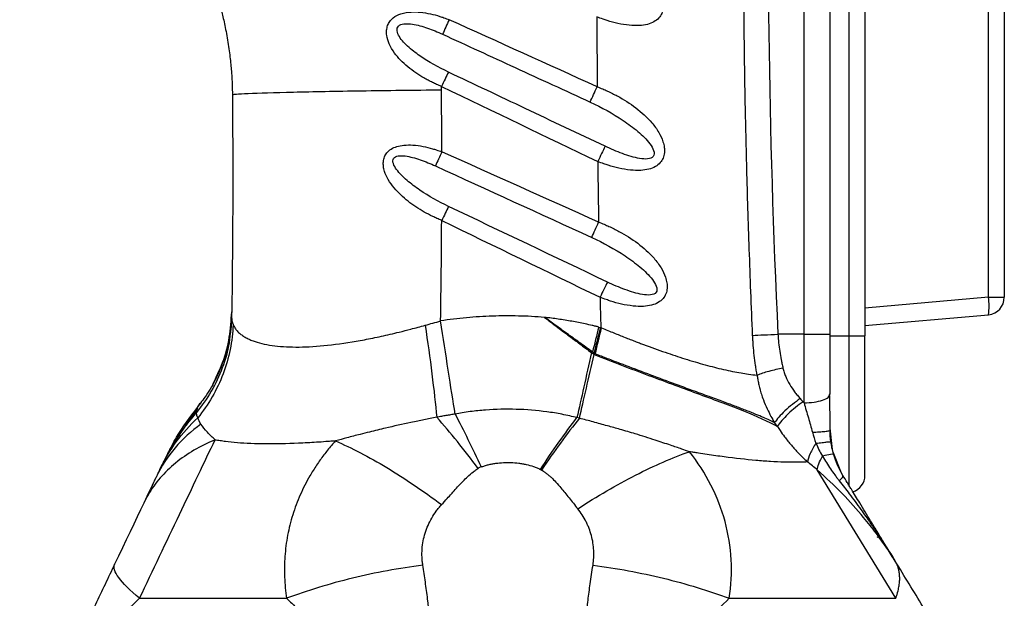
# Model space of a CAD drawing. Header units: millimetres. Extents: x 13 to 546, y 13 to 419.
# Tile 4 of 22: x 188 to 244, y 183 to 216. Entities that reach past the tile are written whole.
import ezdxf

# ---------------------------------------------------------------- set-up
doc = ezdxf.new("R2010")
doc.units = ezdxf.units.MM
doc.header["$LTSCALE"] = 2
doc.linetypes.add('SLD-Solid', pattern=[0])
doc.layers.add('DIMENSIONS', color=140, linetype='SLD-Solid', lineweight=25)
doc.styles.add('SLDTEXTSTYLE0', font='VERDANA.TTF')
doc.dimstyles.new('SLDDIMSTYLE0', dxfattribs={"dimtxt": 4.316016, "dimasz": 6.604, "dimexe": 0, "dimexo": 0.0625, "dimgap": 1.079004, "dimtad": 0, "dimtih": 1, "dimtoh": 1, "dimrnd": 1e-09, "dimzin": 12, "dimdsep": 46, "dimtxsty": 'SLDTEXTSTYLE0', "dimsah": 1, "dimcen": 0.09, "dimadec": 0, "dimazin": 3, "dimtfac": 1, "dimtofl": 0, "dimtmove": 0, "dimatfit": 3, "dimfxl": 0, "dimfrac": 2, "dimtolj": 1, "dimtzin": 12, "dimarcsym": 0})

# ---------------------------------------------------------------- blocks, each defined once
blk = doc.blocks.new('_D')
at = {"layer": 'DIMENSIONS'}
for p, q in [((224.875, 352.318), (141.939, 352.318)), ((148.289, 352.318), (148.289, 233.251)), ((140.081, 225.425), (138.631, 225.425)), ((138.631, 225.425), (138.631, 218.565)), ((156.497, 225.425), (157.946, 225.425)), ((157.946, 225.425), (157.946, 218.565)), ((138.631, 218.565), (140.081, 218.565)), ((157.946, 218.565), (156.497, 218.565)), ((148.289, 87.082), (148.289, 217.599)), ((207.087, 87.082), (141.939, 87.082))]:
    blk.add_line(p, q, dxfattribs=at)
for points in [[(148.289, 352.318), (147.273, 345.714), (149.305, 345.714)], [(148.289, 87.082), (149.305, 93.686), (147.273, 93.686)]]:
    blk.add_solid(points, dxfattribs=at)
at = {"layer": 'DIMENSIONS', "char_height": 4.2333, "attachment_point": 1, "style": 'SLDTEXTSTYLE0'}
for s, insert in [('265.2', (140.081, 231.768)), ('10.44', (140.081, 223.942))]:
    blk.add_mtext(s, dxfattribs=dict(at, insert=insert))
blk = doc.blocks.new('_D_1')
at = {"layer": 'DIMENSIONS'}
for p, q in [((224.875, 352.318), (160.863, 352.318)), ((167.213, 352.318), (167.213, 262.586)), ((160.8, 254.76), (159.351, 254.76)), ((159.351, 254.76), (159.351, 247.9)), ((173.626, 254.76), (175.075, 254.76)), ((175.075, 254.76), (175.075, 247.9)), ((159.351, 247.9), (160.8, 247.9)), ((175.075, 247.9), (173.626, 247.9)), ((167.213, 144.469), (167.213, 246.934)), ((178.626, 144.469), (160.863, 144.469))]:
    blk.add_line(p, q, dxfattribs=at)
for points in [[(167.213, 352.318), (166.197, 345.714), (168.229, 345.714)], [(167.213, 144.469), (168.229, 151.073), (166.197, 151.073)]]:
    blk.add_solid(points, dxfattribs=at)
at = {"layer": 'DIMENSIONS', "char_height": 4.2333, "attachment_point": 1, "style": 'SLDTEXTSTYLE0'}
for s, insert in [('207.8', (159.005, 261.103)), ('8.18', (160.8, 253.277))]:
    blk.add_mtext(s, dxfattribs=dict(at, insert=insert))

msp = doc.modelspace()

# ---------------------------------------------------------------- linework, layer by layer
for p, q in [((235.253, 197.869), (235.253, 269.069)), ((236.166, 269.069), (236.166, 197.869)), ((243.253, 200.085), (243.253, 266.853)), ((244.166, 266.853), (244.166, 200.085)), ((232.666, 197.969), (232.666, 266.463)), ((234.166, 197.969), (234.166, 266.463)), ((243.253, 200.085), (236.166, 199.465)), ((236.166, 198.469), (243.253, 199.089)), ((199.804, 198.944), (199.748, 198.382)), ((199.805, 198.944), (199.749, 198.382)), ((199.805, 198.893), (199.761, 198.2)), ((199.748, 198.382), (199.734, 198.243)), ((199.749, 198.382), (199.735, 198.242)), ((220.88, 198.379), (220.997, 198.349)), ((232.666, 197.969), (231.168, 197.969)), ((232.666, 197.969), (234.166, 197.969)), ((234.166, 197.869), (235.253, 197.869)), ((235.253, 197.869), (236.166, 197.869)), ((235.253, 189.268), (235.253, 197.869)), ((236.166, 189.866), (236.166, 197.869)), ((234.113, 194.444), (234.166, 194.533)), ((197.842, 193.765), (198.006, 194.01)), ((197.849, 193.721), (196.348, 191.533)), ((197.849, 193.72), (196.355, 191.546)), ((231.138, 192.666), (230.974, 192.889)), ((234.166, 192.459), (234.166, 192.725)), ((234.303, 191.349), (234.166, 192.573)), ((196.579, 191.932), (196.117, 191.101)), ((196.113, 191.091), (195.964, 190.781)), ((196.266, 191.37), (196.121, 191.109)), ((234.816, 189.989), (234.334, 191.191)), ((195.764, 190.378), (195.99, 190.78)), ((195.764, 190.378), (195.986, 190.772)), ((195.899, 190.661), (195.879, 190.618)), ((237.933, 182.798), (233.429, 190.173)), ((195.038, 188.853), (194.754, 188.257)), ((236.895, 186.325), (236.882, 186.325)), ((236.895, 186.325), (236.906, 186.283))]:
    msp.add_line(p, q)
at = {"flags": 128}
for points in [[(243.253, 200.085), (243.435, 200.085), (243.608, 200.085), (243.766, 200.085), (243.903, 200.085), (244.015, 200.085), (244.098, 200.085), (244.149, 200.085), (244.166, 200.085)], [(194.754, 188.257), (194.574, 187.88), (194.382, 187.477), (194.18, 187.052), (193.969, 186.609), (193.751, 186.153), (193.53, 185.689), (193.308, 185.222), (193.086, 184.757)]]:
    msp.add_lwpolyline(points, dxfattribs=at)
for centre, radius, start, end in [((240.37, 199.587), 2.925, 350.197, 9.8033), ((243.166, 200.085), 1, 275, 0), ((235.166, 189.866), 1, 287.9953, 0)]:
    msp.add_arc(centre, radius, start, end)
for points, knots in [([(229.717, 197.9), (229.682, 198.738), (229.613, 200.385), (229.524, 202.816), (229.447, 205.165), (229.383, 207.433), (229.329, 209.619), (229.286, 211.723), (229.252, 213.746), (229.199, 218.045), (229.187, 224.633), (229.327, 233.537), (229.623, 242.435), (230.003, 249.887), (230.383, 255.822), (230.668, 259.758), (231.024, 264.163), (231.288, 267.122), (231.466, 269.108)], [0, 0, 0, 0, 0.0352703, 0.0693924, 0.1023658, 0.1341906, 0.1648665, 0.1943934, 0.2227712, 0.2499997, 0.3753488, 0.4999999, 0.6247253, 0.75, 0.813998, 0.8750001, 0.9160872, 1, 1, 1, 1]), ([(232.666, 266.463), (232.139, 260.72), (231.501, 252.143), (231.089, 243.622), (230.864, 237.954), (230.778, 235.128), (230.469, 221.013), (230.62, 209.568), (231.168, 197.969)], [0, 0, 0, 0, 0.25, 0.375, 0.375, 0.5, 0.5, 1, 1, 1, 1]), ([(220.794, 220.465), (220.901, 220.422), (221.096, 220.343), (221.383, 220.218), (221.658, 220.085), (222.214, 219.791), (223.008, 219.28), (223.79, 218.565), (224.281, 217.891), (224.503, 217.408), (224.591, 217.01), (224.594, 216.691), (224.517, 216.387), (224.334, 216.108), (224.05, 215.886), (223.664, 215.743), (223.183, 215.679), (222.61, 215.699), (221.991, 215.805), (221.488, 215.939), (221.091, 216.076), (220.894, 216.15), (220.779, 216.193)], [0, 0, 0, 0, 0.034246, 0.062504, 0.093394, 0.125008, 0.249904, 0.374915, 0.441889, 0.499932, 0.532748, 0.562438, 0.593927, 0.624942, 0.66155, 0.702369, 0.749983, 0.808498, 0.87499, 0.937496, 0.963383, 1, 1, 1, 1]), ([(198.907, 217.61), (198.957, 217.452), (199.062, 217.112), (199.232, 216.49), (199.384, 215.85), (199.506, 215.239), (199.595, 214.735), (199.668, 214.238), (199.743, 213.63), (199.803, 212.951), (199.838, 212.281), (199.846, 211.903), (199.847, 211.726)], [0, 0, 0, 0, 0.125008, 0.250008, 0.375008, 0.437508, 0.500008, 0.562508, 0.625008, 0.750008, 0.875008, 1.000007, 1.000007, 1.000007, 1.000007]), ([(211.852, 212.195), (211.757, 212.235), (211.585, 212.309), (211.329, 212.427), (211.087, 212.55), (210.76, 212.729), (210.365, 212.976), (209.913, 213.316), (209.5, 213.692), (209.131, 214.127), (208.846, 214.597), (208.705, 215.052), (208.691, 215.416), (208.749, 215.694), (208.879, 215.941), (209.127, 216.195), (209.547, 216.406), (210.086, 216.486), (210.659, 216.468), (211.211, 216.378), (211.658, 216.261), (212.012, 216.137), (212.188, 216.071), (212.292, 216.032)], [0, 0, 0, 0, 0.034121, 0.062498, 0.093891, 0.124999, 0.18694, 0.249968, 0.314989, 0.374969, 0.442672, 0.499969, 0.532936, 0.563489, 0.59347, 0.624997, 0.681829, 0.750004, 0.808692, 0.875, 0.937501, 0.962929, 1, 1, 1, 1]), ([(212.249, 213.02), (211.679, 213.29), (211.123, 213.6), (210.363, 214.125), (210.122, 214.31), (209.8, 214.607), (209.699, 214.71), (209.521, 214.922), (209.444, 215.032), (209.331, 215.253), (209.296, 215.366), (209.308, 215.568), (209.358, 215.654), (209.531, 215.766), (209.649, 215.792), (209.905, 215.807), (210.043, 215.796), (210.466, 215.732), (210.759, 215.65), (211.34, 215.449), (211.63, 215.33), (211.914, 215.199)], [0, 0, 0, 0, 0.25, 0.25, 0.375, 0.375, 0.4375, 0.4375, 0.5, 0.5, 0.5625, 0.5625, 0.625, 0.625, 0.6875, 0.6875, 0.75, 0.75, 0.875, 0.875, 1, 1, 1, 1]), ([(211.914, 215.199), (213.302, 214.56), (216.128, 213.26), (218.953, 211.961), (220.39, 211.3)], [0, 0, 0, 0, 0.491358, 1, 1, 1, 1]), ([(221.247, 208.758), (219.72, 209.482), (216.721, 210.903), (213.721, 212.323), (212.249, 213.02)], [0, 0, 0, 0, 0.509192, 1, 1, 1, 1]), ([(199.847, 211.726), (199.847, 211.737), (200.002, 211.761), (200.918, 211.812), (203.141, 211.879), (206.472, 211.941), (209.495, 211.981), (211.066, 211.997), (211.852, 212.004)], [0, 0, 0, 0, 0.125, 0.25, 0.5, 0.75, 0.875, 1, 1, 1, 1]), ([(220.788, 212.181), (220.894, 212.139), (221.092, 212.06), (221.385, 211.932), (221.665, 211.798), (222.229, 211.505), (223.032, 210.993), (223.825, 210.274), (224.327, 209.598), (224.557, 209.112), (224.653, 208.712), (224.663, 208.39), (224.592, 208.08), (224.413, 207.795), (224.128, 207.569), (223.739, 207.423), (223.254, 207.359), (222.674, 207.381), (222.049, 207.49), (221.542, 207.626), (221.141, 207.766), (220.942, 207.84), (220.824, 207.885)], [0, 0, 0, 0, 0.033628, 0.062516, 0.094023, 0.125034, 0.249936, 0.374799, 0.44179, 0.499839, 0.532671, 0.562357, 0.593938, 0.624868, 0.661437, 0.702225, 0.749932, 0.808336, 0.874964, 0.937483, 0.962912, 1, 1, 1, 1]), ([(220.39, 211.3), (221.046, 210.999), (221.685, 210.645), (222.575, 210.05), (222.86, 209.84), (223.255, 209.505), (223.381, 209.39), (223.617, 209.152), (223.726, 209.029), (223.912, 208.777), (223.991, 208.646), (224.075, 208.393), (224.076, 208.269), (223.951, 208.094), (223.829, 208.048), (223.548, 208.02), (223.39, 208.033), (223.068, 208.086), (222.903, 208.127), (222.571, 208.222), (222.404, 208.278), (221.905, 208.461), (221.573, 208.603), (221.247, 208.758)], [0, 0, 0, 0, 0.25, 0.25, 0.375, 0.375, 0.4375, 0.4375, 0.5, 0.5, 0.5625, 0.5625, 0.625, 0.625, 0.6875, 0.6875, 0.75, 0.75, 0.8125, 0.8125, 0.875, 0.875, 1, 1, 1, 1]), ([(211.864, 204.499), (211.772, 204.538), (211.6, 204.611), (211.262, 204.768), (210.69, 205.066), (209.915, 205.578), (209.228, 206.218), (208.793, 206.815), (208.595, 207.242), (208.513, 207.594), (208.505, 207.877), (208.565, 208.15), (208.717, 208.407), (208.962, 208.619), (209.301, 208.765), (209.726, 208.84), (210.236, 208.841), (210.788, 208.763), (211.235, 208.656), (211.59, 208.541), (211.766, 208.48), (211.871, 208.443)], [0, 0, 0, 0, 0.033678, 0.062516, 0.125021, 0.249949, 0.374815, 0.441628, 0.499854, 0.532559, 0.562373, 0.59403, 0.624883, 0.661851, 0.702672, 0.749937, 0.808305, 0.874966, 0.937484, 0.962561, 1, 1, 1, 1]), ([(221.247, 208.758), (221.183, 208.628), (221.114, 208.485), (220.971, 208.189), (220.897, 208.036), (220.824, 207.885)], [0, 0, 0, 0, 0.5, 0.5, 1, 1, 1, 1]), ([(212.257, 205.304), (211.685, 205.576), (211.129, 205.891), (210.355, 206.417), (210.107, 206.603), (209.648, 206.997), (209.435, 207.206), (209.193, 207.538), (209.126, 207.652), (209.051, 207.874), (209.048, 207.983), (209.149, 208.144), (209.25, 208.191), (209.49, 208.229), (209.627, 208.223), (210.048, 208.168), (210.343, 208.084), (210.928, 207.882), (211.22, 207.762), (211.507, 207.63)], [0, 0, 0, 0, 0.25, 0.25, 0.375, 0.375, 0.5, 0.5, 0.5625, 0.5625, 0.625, 0.625, 0.6875, 0.6875, 0.75, 0.75, 0.875, 0.875, 1, 1, 1, 1]), ([(220.872, 204.407), (220.98, 204.365), (221.179, 204.286), (221.476, 204.158), (221.759, 204.024), (222.33, 203.73), (223.143, 203.216), (223.948, 202.494), (224.461, 201.815), (224.7, 201.327), (224.803, 200.924), (224.818, 200.598), (224.753, 200.284), (224.577, 199.993), (224.293, 199.762), (223.9, 199.614), (223.41, 199.551), (222.824, 199.575), (222.193, 199.686), (221.681, 199.825), (221.276, 199.967), (221.075, 200.043), (220.956, 200.088)], [0, 0, 0, 0, 0.033612, 0.062516, 0.09401, 0.125034, 0.249936, 0.374803, 0.441819, 0.499844, 0.532651, 0.562361, 0.594041, 0.62487, 0.661366, 0.702115, 0.749934, 0.808296, 0.874964, 0.937483, 0.962902, 1, 1, 1, 1]), ([(220.478, 203.525), (221.142, 203.222), (221.789, 202.865), (222.691, 202.265), (222.98, 202.053), (223.382, 201.715), (223.511, 201.598), (223.751, 201.358), (223.863, 201.234), (224.055, 200.98), (224.137, 200.848), (224.23, 200.591), (224.236, 200.465), (224.116, 200.284), (223.993, 200.237), (223.71, 200.208), (223.551, 200.222), (223.225, 200.276), (223.058, 200.318), (222.722, 200.415), (222.553, 200.472), (222.048, 200.659), (221.713, 200.803), (221.383, 200.961)], [0, 0, 0, 0, 0.25, 0.25, 0.375, 0.375, 0.4375, 0.4375, 0.5, 0.5, 0.5625, 0.5625, 0.625, 0.625, 0.6875, 0.6875, 0.75, 0.75, 0.8125, 0.8125, 0.875, 0.875, 1, 1, 1, 1]), ([(221.383, 200.961), (221.319, 200.831), (221.249, 200.688), (221.105, 200.393), (221.03, 200.239), (220.956, 200.088)], [0, 0, 0, 0, 0.5, 0.5, 1, 1, 1, 1]), ([(198.717, 195.103), (198.919, 195.513), (199.342, 196.368), (199.715, 197.774), (199.778, 198.759), (199.809, 199.248)], [0, 0, 0, 0, 0.316336, 0.660822, 1, 1, 1, 1]), ([(199.804, 198.944), (199.805, 198.969), (199.806, 199.019), (199.807, 199.102), (199.809, 199.18), (199.809, 199.237), (199.809, 199.244), (199.809, 199.248)], [0, 0, 0, 0, 0.125002, 0.250005, 0.500009, 0.750003, 1, 1, 1, 1]), ([(217.771, 198.936), (217.522, 198.954), (217.024, 198.989), (216.027, 199.024), (214.779, 199.019), (213.533, 198.942), (212.54, 198.838), (212.047, 198.766), (211.8, 198.73)], [0, 0, 0, 0, 0.125, 0.25, 0.5, 0.75, 0.875, 1, 1, 1, 1]), ([(199.886, 198.52), (199.851, 197.575), (199.659, 196.606), (198.966, 194.773), (198.466, 193.911), (197.858, 193.165)], [0, 0, 0, 0, 0.5, 0.5, 1, 1, 1, 1]), ([(199.886, 198.52), (199.901, 198.487), (199.93, 198.422), (199.986, 198.328), (200.05, 198.238), (200.122, 198.153), (200.202, 198.072), (200.288, 197.996), (200.381, 197.924), (200.479, 197.856), (200.582, 197.793), (200.689, 197.735), (200.8, 197.68), (200.913, 197.63), (201.293, 197.481), (202.062, 197.297), (203.445, 197.201), (205.082, 197.287), (206.612, 197.495), (207.91, 197.741), (208.74, 197.921), (209.473, 198.1), (210.142, 198.272), (210.64, 198.406), (210.912, 198.479)], [0, 0, 0, 0, 0.021953, 0.043512, 0.064658, 0.085374, 0.105644, 0.125451, 0.14478, 0.163618, 0.181951, 0.199768, 0.217058, 0.233811, 0.250017, 0.377095, 0.500012, 0.622717, 0.750007, 0.811439, 0.875006, 0.907493, 0.949332, 1, 1, 1, 1]), ([(210.912, 198.479), (211.053, 197.545), (211.187, 196.59), (211.416, 194.783), (211.512, 193.934), (211.584, 193.198)], [0, 0, 0, 0, 0.5, 0.5, 1, 1, 1, 1]), ([(212.636, 193.381), (212.519, 194.122), (212.384, 194.981), (212.098, 196.812), (211.947, 197.782), (211.8, 198.73)], [0, 0, 0, 0, 0.5, 0.5, 1, 1, 1, 1]), ([(217.771, 198.936), (217.882, 198.85), (218.104, 198.678), (218.439, 198.422), (218.776, 198.168), (219.113, 197.917), (219.394, 197.707), (219.619, 197.539), (219.843, 197.371), (220.124, 197.162), (220.35, 196.996), (220.462, 196.913)], [0, 0, 0, 0, 0.125, 0.249999, 0.375, 0.500002, 0.625001, 0.687501, 0.750001, 0.875, 1, 1, 1, 1]), ([(220.523, 196.948), (220.269, 197.132), (219.779, 197.486), (219.067, 197.998), (218.402, 198.476), (217.976, 198.786), (217.771, 198.936)], [0, 0, 0, 0, 0.2771328, 0.5348711, 0.775646, 1, 1, 1, 1]), ([(220.88, 198.379), (220.816, 198.394), (220.688, 198.425), (220.431, 198.486), (219.981, 198.584), (219.464, 198.687), (218.945, 198.775), (218.554, 198.834), (218.163, 198.888), (217.901, 198.92), (217.771, 198.936)], [0, 0, 0, 0, 0.0625, 0.125001, 0.250002, 0.499996, 0.624997, 0.749997, 0.874999, 1, 1, 1, 1]), ([(199.735, 198.242), (199.716, 197.987), (199.66, 197.235), (199.293, 196.029), (198.681, 194.665), (198.086, 193.868), (197.791, 193.473)], [0, 0, 0, 0, 0.146648, 0.43242, 0.718192, 1, 1, 1, 1]), ([(199.776, 198.373), (199.774, 198.364), (199.769, 198.347), (199.737, 198.091), (199.666, 197.66), (199.528, 197.053), (199.29, 196.291), (198.907, 195.396), (198.421, 194.511), (197.991, 193.977), (197.804, 193.745)], [0, 0, 0, 0, 0.0808766, 0.1758987, 0.278793, 0.3954124, 0.5301525, 0.6857711, 0.8633494, 1, 1, 1, 1]), ([(221.04, 198.331), (221.161, 198.281), (221.397, 198.184), (221.743, 198.044), (222.072, 197.911), (222.383, 197.788), (222.677, 197.672), (222.953, 197.565), (223.21, 197.467), (223.792, 197.247), (224.67, 196.931), (225.853, 196.539), (226.975, 196.208), (227.882, 195.977), (228.56, 195.83), (229.04, 195.74), (229.514, 195.67), (229.811, 195.632), (229.974, 195.612)], [0, 0, 0, 0, 0.037514, 0.073299, 0.10732, 0.139545, 0.169948, 0.198505, 0.225195, 0.250003, 0.379867, 0.500007, 0.628267, 0.750012, 0.8138, 0.875006, 0.931258, 1, 1, 1, 1]), ([(229.717, 197.9), (229.898, 197.909), (230.126, 197.92), (230.631, 197.943), (230.905, 197.956), (231.168, 197.969)], [0, 0, 0, 0, 0.5, 0.5, 1, 1, 1, 1]), ([(229.974, 195.612), (229.958, 195.706), (229.925, 195.894), (229.867, 196.272), (229.805, 196.748), (229.759, 197.227), (229.732, 197.612), (229.722, 197.804), (229.717, 197.9)], [0, 0, 0, 0, 0.125, 0.25, 0.5, 0.75, 0.875, 1, 1, 1, 1]), ([(231.168, 197.969), (231.175, 197.876), (231.186, 197.711), (231.215, 197.382), (231.267, 196.984), (231.334, 196.59), (231.401, 196.27), (231.437, 196.111), (231.457, 196.02)], [0, 0, 0, 0, 0.140999, 0.249998, 0.499999, 0.750001, 0.857869, 1, 1, 1, 1]), ([(234.166, 194.533), (234.166, 194.594), (234.166, 194.748), (234.166, 195.026), (234.166, 195.397), (234.166, 195.807), (234.166, 196.285), (234.166, 196.803), (234.166, 197.385), (234.166, 197.774), (234.166, 197.969)], [0, 0, 0, 0, 0.0558678, 0.1392064, 0.2500133, 0.3855666, 0.5000202, 0.6666786, 0.8333381, 1, 1, 1, 1]), ([(220.462, 196.913), (220.313, 196.238), (220.165, 195.571), (219.884, 194.308), (219.751, 193.713), (219.63, 193.176)], [0, 0, 0, 0, 0.5, 0.5, 1, 1, 1, 1]), ([(219.77, 193.138), (219.892, 193.664), (220.028, 194.247), (220.314, 195.484), (220.464, 196.138), (220.616, 196.799)], [0, 0, 0, 0, 0.5, 0.5, 1, 1, 1, 1]), ([(220.462, 196.913), (220.475, 196.903), (220.501, 196.884), (220.553, 196.847), (220.591, 196.818), (220.616, 196.799)], [0, 0, 0, 0, 0.25, 0.5, 1, 1, 1, 1]), ([(220.616, 196.799), (221.668, 196.389), (222.717, 195.987), (224.759, 195.221), (225.749, 194.857), (227.592, 194.175), (228.445, 193.859), (229.948, 193.256), (230.598, 192.967), (231.138, 192.666)], [0, 0, 0, 0, 0.25, 0.25, 0.5, 0.5, 0.75, 0.75, 1, 1, 1, 1]), ([(230.974, 192.889), (230.879, 192.934), (230.67, 193.034), (230.316, 193.192), (229.886, 193.374), (229.368, 193.582), (228.753, 193.819), (228.029, 194.089), (227.189, 194.397), (226.155, 194.774), (224.921, 195.225), (223.529, 195.743), (222.337, 196.196), (221.508, 196.514), (221.035, 196.698), (220.799, 196.79), (220.68, 196.836)], [0, 0, 0, 0, 0.0344252, 0.0760782, 0.1254849, 0.183087, 0.2492122, 0.3240492, 0.4076642, 0.4999996, 0.6215182, 0.7499997, 0.8749998, 0.9374999, 0.96875, 1, 1, 1, 1]), ([(231.457, 196.02), (231.194, 195.968), (230.914, 195.903), (230.394, 195.761), (230.158, 195.684), (229.974, 195.612)], [0, 0, 0, 0, 0.5, 0.5, 1, 1, 1, 1]), ([(229.974, 195.612), (229.986, 195.536), (230.01, 195.373), (230.06, 195.115), (230.127, 194.83), (230.217, 194.52), (230.352, 194.13), (230.535, 193.7), (230.754, 193.266), (230.905, 193.008), (230.974, 192.889)], [0, 0, 0, 0, 0.0791, 0.168931, 0.269132, 0.379524, 0.500003, 0.692852, 0.859142, 1, 1, 1, 1]), ([(231.457, 196.02), (231.479, 195.938), (231.523, 195.772), (231.645, 195.454), (231.838, 195.074), (232.075, 194.723), (232.282, 194.457), (232.393, 194.33), (232.448, 194.267)], [0, 0, 0, 0, 0.124979, 0.249982, 0.499988, 0.749994, 0.874997, 1, 1, 1, 1]), ([(232.448, 194.267), (232.302, 194.167), (232.151, 194.056), (231.853, 193.819), (231.707, 193.693), (231.44, 193.444), (231.319, 193.32), (231.116, 193.089), (231.035, 192.983), (230.974, 192.889)], [0, 0, 0, 0, 0.25, 0.25, 0.5, 0.5, 0.75, 0.75, 1, 1, 1, 1]), ([(232.61, 194.088), (232.47, 193.99), (232.322, 193.88), (232.029, 193.642), (231.884, 193.514), (231.615, 193.256), (231.491, 193.126), (231.284, 192.881), (231.2, 192.767), (231.138, 192.666)], [0, 0, 0, 0, 0.25, 0.25, 0.5, 0.5, 0.75, 0.75, 1, 1, 1, 1]), ([(232.666, 194.027), (232.863, 194.035), (233.257, 194.05), (233.747, 194.168), (234.057, 194.307), (234.099, 194.408), (234.113, 194.444)], [0, 0, 0, 0, 0.282462, 0.564923, 0.847385, 1, 1, 1, 1]), ([(232.666, 194.027), (232.751, 193.734), (232.835, 193.449), (232.996, 192.889), (233.074, 192.614), (233.146, 192.343)], [0, 0, 0, 0, 0.5, 0.5, 1, 1, 1, 1]), ([(234.166, 192.455), (234.165, 192.806), (234.163, 193.499), (234.148, 194.137), (234.141, 194.452)], [0, 0, 0, 0, 0.507008, 1, 1, 1, 1]), ([(195.986, 190.772), (196.203, 191.186), (196.707, 192.147), (197.398, 192.992), (197.791, 193.473)], [0, 0, 0, 0, 0.430473, 1, 1, 1, 1]), ([(196.142, 191.113), (196.304, 191.427), (196.785, 192.364), (197.42, 193.206), (197.842, 193.765)], [0, 0, 0, 0, 0.335449, 1, 1, 1, 1]), ([(197.859, 193.165), (197.847, 193.194), (197.824, 193.249), (197.801, 193.326), (197.79, 193.401), (197.79, 193.449), (197.791, 193.473)], [0, 0, 0, 0, 0.2625024, 0.4999999, 0.7519413, 1, 1, 1, 1]), ([(197.791, 193.473), (197.794, 193.495), (197.801, 193.542), (197.816, 193.622), (197.83, 193.699), (197.839, 193.745), (197.841, 193.762), (197.842, 193.764), (197.842, 193.765)], [0, 0, 0, 0, 0.1181125, 0.2499994, 0.5, 0.7500007, 0.882638, 1, 1, 1, 1]), ([(212.636, 193.381), (212.547, 193.366), (212.372, 193.337), (212.112, 193.292), (211.849, 193.246), (211.674, 193.214), (211.584, 193.198)], [0, 0, 0, 0, 0.251083, 0.5, 0.741157, 1, 1, 1, 1]), ([(219.63, 193.176), (219.494, 193.209), (219.208, 193.278), (218.778, 193.368), (218.338, 193.446), (217.466, 193.576), (216.145, 193.682), (214.82, 193.652), (213.943, 193.572), (213.496, 193.52), (213.061, 193.456), (212.772, 193.405), (212.636, 193.381)], [0, 0, 0, 0, 0.0597, 0.125009, 0.187058, 0.25002, 0.500043, 0.749977, 0.81262, 0.874989, 0.941243, 1, 1, 1, 1]), ([(198.044, 192.799), (197.487, 192.4), (196.987, 191.945), (196.127, 190.938), (195.768, 190.386), (195.489, 189.8)], [0, 0, 0, 0, 0.5, 0.5, 1, 1, 1, 1]), ([(198.85, 191.897), (198.699, 192.042), (198.549, 192.191), (198.272, 192.493), (198.145, 192.646), (198.044, 192.799)], [0, 0, 0, 0, 0.5, 0.5, 1, 1, 1, 1]), ([(211.584, 193.198), (211.457, 193.173), (211.209, 193.124), (210.845, 193.049), (210.476, 192.975), (209.737, 192.821), (208.807, 192.615), (207.841, 192.379), (207.106, 192.196), (206.456, 192.027), (205.987, 191.897), (205.769, 191.837)], [0, 0, 0, 0, 0.063773, 0.125, 0.183792, 0.25, 0.5, 0.658223, 0.75, 0.884189, 1, 1, 1, 1]), ([(226.088, 191.22), (225.943, 191.27), (225.584, 191.395), (224.932, 191.614), (224.043, 191.909), (223.076, 192.217), (222.156, 192.485), (221.35, 192.71), (220.572, 192.93), (220.034, 193.069), (219.77, 193.138)], [0, 0, 0, 0, 0.071409, 0.175888, 0.316846, 0.500008, 0.636775, 0.749999, 0.877351, 1, 1, 1, 1]), ([(231.138, 192.666), (231.189, 192.588), (231.322, 192.387), (231.584, 192.024), (231.934, 191.59), (232.307, 191.177), (232.621, 190.86), (232.798, 190.694), (232.867, 190.63)], [0, 0, 0, 0, 0.103561, 0.270448, 0.499999, 0.727584, 0.894123, 1, 1, 1, 1]), ([(233.146, 192.343), (233.277, 192.347), (233.409, 192.352), (233.658, 192.366), (233.774, 192.375), (233.965, 192.397), (234.041, 192.409), (234.142, 192.434), (234.166, 192.447), (234.166, 192.459)], [0, 0, 0, 0, 0.25, 0.25, 0.5, 0.5, 0.75, 0.75, 1, 1, 1, 1]), ([(194.515, 182.798), (195.279, 184.4), (196.065, 186.051), (197.552, 189.173), (198.252, 190.642), (198.85, 191.897)], [0, 0, 0, 0, 0.5, 0.5, 1, 1, 1, 1]), ([(198.85, 191.897), (197.993, 191.547), (197.232, 191.1), (195.94, 190.038), (195.41, 189.423), (195.01, 188.74)], [0, 0, 0, 0, 0.5, 0.5, 1, 1, 1, 1]), ([(205.769, 191.837), (205.677, 191.83), (205.493, 191.816), (205.128, 191.788), (204.5, 191.743), (203.289, 191.679), (201.7, 191.648), (200.351, 191.705), (199.549, 191.786), (199.187, 191.839), (198.991, 191.871), (198.897, 191.888), (198.85, 191.897)], [0, 0, 0, 0, 0.031258, 0.062515, 0.125027, 0.250031, 0.499877, 0.749938, 0.874969, 0.937484, 0.968756, 1, 1, 1, 1]), ([(205.769, 191.837), (205.692, 191.751), (205.537, 191.577), (205.313, 191.308), (205.094, 191.031), (204.883, 190.744), (204.679, 190.447), (204.482, 190.142), (204.147, 189.585), (203.719, 188.743), (203.292, 187.603), (202.995, 186.417), (202.864, 185.417), (202.828, 184.608), (202.837, 184.005), (202.877, 183.401), (202.934, 183), (202.963, 182.798)], [0, 0, 0, 0, 0.034471, 0.06932, 0.10457, 0.140243, 0.176366, 0.212961, 0.250056, 0.373127, 0.500012, 0.623273, 0.749966, 0.812144, 0.87446, 0.937037, 1, 1, 1, 1]), ([(205.769, 191.837), (206.682, 191.442), (207.678, 190.924), (209.742, 189.685), (210.81, 188.963), (211.86, 188.179)], [0, 0, 0, 0, 0.5, 0.5, 1, 1, 1, 1]), ([(233.352, 191.703), (233.223, 191.503), (233.109, 191.299), (232.941, 190.927), (232.887, 190.761), (232.867, 190.63)], [0, 0, 0, 0, 0.5, 0.5, 1, 1, 1, 1]), ([(233.352, 191.703), (233.475, 191.718), (233.594, 191.733), (233.808, 191.758), (233.904, 191.769), (234.057, 191.786), (234.116, 191.791), (234.192, 191.796), (234.21, 191.796), (234.21, 191.794)], [0, 0, 0, 0, 0.25, 0.25, 0.5, 0.5, 0.75, 0.75, 1, 1, 1, 1]), ([(219.674, 187.941), (220.78, 188.66), (221.904, 189.315), (224.078, 190.426), (225.127, 190.882), (226.088, 191.22)], [0, 0, 0, 0, 0.5, 0.5, 1, 1, 1, 1]), ([(228.369, 182.798), (228.602, 184.264), (228.52, 185.77), (227.741, 188.647), (227.044, 190.017), (226.088, 191.22)], [0, 0, 0, 0, 0.5, 0.5, 1, 1, 1, 1]), ([(232.867, 190.63), (232.801, 190.627), (232.678, 190.623), (232.503, 190.617), (232.354, 190.613), (232.15, 190.61), (231.877, 190.61), (231.393, 190.619), (230.749, 190.648), (229.637, 190.732), (228.413, 190.871), (227.272, 191.032), (226.685, 191.122), (226.345, 191.178), (226.174, 191.206), (226.088, 191.22)], [0, 0, 0, 0, 0.040067, 0.074263, 0.102583, 0.125024, 0.188772, 0.250045, 0.374293, 0.500098, 0.749967, 0.874971, 0.937485, 0.968763, 1, 1, 1, 1]), ([(234.36, 191.079), (234.357, 191.091), (234.299, 191.087), (234.073, 191.045), (233.908, 191.007), (233.723, 190.961)], [0, 0, 0, 0, 0.5, 0.5, 1, 1, 1, 1]), ([(214.124, 190.342), (214.158, 190.354), (214.226, 190.378), (214.329, 190.412), (214.434, 190.442), (214.574, 190.48), (214.753, 190.519), (215.041, 190.566), (215.406, 190.601), (215.846, 190.605), (216.212, 190.576), (216.501, 190.532), (216.787, 190.475), (217.068, 190.396), (217.304, 190.305), (217.435, 190.246), (217.499, 190.214), (217.531, 190.197)], [0, 0, 0, 0, 0.031253, 0.062498, 0.093752, 0.125006, 0.187499, 0.250006, 0.374986, 0.500018, 0.625008, 0.687529, 0.750058, 0.875002, 0.937502, 0.96875, 1, 1, 1, 1]), ([(233.429, 190.173), (233.441, 190.275), (233.471, 190.395), (233.571, 190.663), (233.64, 190.81), (233.723, 190.961)], [0, 0, 0, 0, 0.5, 0.5, 1, 1, 1, 1]), ([(233.723, 190.961), (233.797, 190.837), (233.946, 190.589), (234.185, 190.228), (234.396, 189.931), (234.566, 189.706), (234.652, 189.596), (234.69, 189.546)], [0, 0, 0, 0, 0.2500038, 0.5000041, 0.7499846, 0.8876363, 1, 1, 1, 1]), ([(195.69, 190.221), (195.658, 190.155), (195.614, 190.061), (195.545, 189.916), (195.509, 189.843), (195.489, 189.8)], [0, 0, 0, 0, 0.499962, 0.701554, 1, 1, 1, 1]), ([(211.86, 188.179), (211.967, 188.297), (212.156, 188.505), (212.392, 188.769), (212.614, 189.014), (212.916, 189.344), (213.276, 189.721), (213.628, 190.032), (213.837, 190.185), (213.93, 190.243), (213.954, 190.258)], [0, 0, 0, 0, 0.163276, 0.285733, 0.361099, 0.500035, 0.741513, 0.890653, 0.972249, 1, 1, 1, 1]), ([(217.591, 190.165), (217.629, 190.142), (217.726, 190.086), (217.871, 189.983), (218.016, 189.865), (218.204, 189.696), (218.437, 189.458), (218.697, 189.161), (218.944, 188.862), (219.264, 188.462), (219.508, 188.153), (219.674, 187.941)], [0, 0, 0, 0, 0.042613, 0.106058, 0.170655, 0.222949, 0.352296, 0.495019, 0.610988, 0.73415, 1, 1, 1, 1]), ([(237.026, 186.231), (236.953, 186.335), (236.681, 186.719), (235.98, 187.59), (234.896, 188.826), (233.918, 189.724), (233.429, 190.173)], [0, 0, 0, 0, 0.085572, 0.315677, 0.657841, 1, 1, 1, 1]), ([(195.489, 189.8), (195.453, 189.726), (195.38, 189.573), (195.288, 189.379), (195.211, 189.217), (195.135, 189.057), (195.076, 188.934), (195.038, 188.853)], [0, 0, 0, 0, 0.240836, 0.499995, 0.614277, 0.749995, 1, 1, 1, 1]), ([(234.69, 189.546), (234.772, 189.621), (234.833, 189.688), (234.903, 189.793), (234.913, 189.831), (234.899, 189.853)], [0, 0, 0, 0, 0.5, 0.5, 1, 1, 1, 1]), ([(234.69, 189.546), (234.885, 189.296), (235.313, 188.745), (235.915, 187.924), (236.453, 187.161), (236.891, 186.517), (237.163, 186.105), (237.301, 185.892), (237.325, 185.854)], [0, 0, 0, 0, 0.194178, 0.428014, 0.644319, 0.808092, 0.966534, 1, 1, 1, 1]), ([(237.9, 184.939), (237.875, 184.98), (237.78, 185.136), (237.56, 185.496), (237.229, 186.038), (236.853, 186.654), (236.501, 187.23), (236.179, 187.757), (235.891, 188.229), (235.626, 188.663), (235.425, 188.991), (235.264, 189.256), (235.102, 189.521), (234.98, 189.72), (234.899, 189.853)], [0, 0, 0, 0, 0.029039, 0.112487, 0.249923, 0.38764, 0.50005, 0.600107, 0.700026, 0.775019, 0.850017, 0.887511, 0.925003, 1, 1, 1, 1]), ([(210.78, 184.702), (210.769, 184.779), (210.747, 184.933), (210.726, 185.242), (210.734, 185.784), (210.851, 186.399), (211.07, 186.987), (211.285, 187.409), (211.501, 187.744), (211.701, 187.996), (211.807, 188.118), (211.86, 188.179)], [0, 0, 0, 0, 0.062527, 0.125068, 0.250096, 0.499806, 0.624771, 0.749875, 0.874938, 0.937446, 1, 1, 1, 1]), ([(220.552, 184.702), (220.574, 184.842), (220.596, 185.053), (220.602, 185.264), (220.602, 185.405), (220.6, 185.475), (220.581, 185.834), (220.536, 186.119), (220.422, 186.539), (220.354, 186.745), (220.27, 186.947), (220.211, 187.08), (220.178, 187.147), (220.014, 187.468), (219.857, 187.711), (219.674, 187.941)], [0, 0, 0, 0, 0.125, 0.1875, 0.1875, 0.25, 0.25, 0.5, 0.5, 0.625, 0.6875, 0.6875, 0.75, 0.75, 1, 1, 1, 1]), ([(237.9, 184.939), (237.752, 185.177), (237.501, 185.582), (237.165, 186.041), (237.026, 186.231)], [0, 0, 0, 0, 0.587348, 1, 1, 1, 1]), ([(237.325, 185.854), (237.341, 185.829), (237.396, 185.744), (237.485, 185.605), (237.633, 185.371), (237.76, 185.167), (237.86, 185.005), (237.89, 184.956), (237.9, 184.939)], [0, 0, 0, 0, 0.0779457, 0.263937, 0.4421207, 0.8306449, 0.9425595, 1, 1, 1, 1]), ([(237.933, 182.798), (237.954, 182.856), (237.994, 182.971), (238.043, 183.137), (238.083, 183.297), (238.115, 183.45), (238.137, 183.596), (238.152, 183.735), (238.16, 183.868), (238.161, 183.994), (238.155, 184.114), (238.144, 184.228), (238.127, 184.336), (238.106, 184.438), (238.08, 184.534), (238.05, 184.625), (238.017, 184.711), (237.981, 184.792), (237.942, 184.868), (237.914, 184.916), (237.9, 184.939)], [0, 0, 0, 0, 0.068299, 0.135098, 0.200399, 0.2642, 0.326502, 0.387305, 0.446609, 0.504413, 0.560718, 0.615524, 0.668831, 0.720639, 0.770947, 0.819756, 0.867066, 0.912877, 0.957188, 1, 1, 1, 1]), ([(244.034, 174.896), (243.793, 175.29), (243.551, 175.686), (243.062, 176.487), (242.815, 176.891), (242.069, 178.112), (241.564, 178.94), (240.539, 180.617), (240.02, 181.468), (239.232, 182.758), (238.968, 183.191), (238.436, 184.062), (238.168, 184.5), (237.9, 184.939)], [0, 0, 0, 0, 0.125, 0.125, 0.25, 0.25, 0.5, 0.5, 0.75, 0.75, 0.875, 0.875, 1, 1, 1, 1]), ([(193.086, 184.757), (192.902, 184.371), (192.534, 183.598), (191.98, 182.434), (191.517, 181.462), (191.145, 180.682), (190.959, 180.292), (190.866, 180.097)], [0, 0, 0, 0, 0.25, 0.5, 0.75, 0.875, 1, 1, 1, 1]), ([(194.515, 182.798), (193.97, 183.249), (193.561, 183.653), (193.077, 184.317), (193.001, 184.578), (193.086, 184.757)], [0, 0, 0, 0, 0.5, 0.5, 1, 1, 1, 1]), ([(210.78, 184.702), (209.432, 184.527), (208.062, 184.274), (205.413, 183.629), (204.135, 183.237), (202.963, 182.798)], [0, 0, 0, 0, 0.5, 0.5, 1, 1, 1, 1]), ([(207.751, 169.714), (207.827, 169.828), (208.014, 170.106), (208.377, 170.669), (208.833, 171.426), (209.313, 172.302), (209.897, 173.494), (210.383, 174.704), (210.759, 175.962), (210.979, 176.921), (211.135, 177.889), (211.253, 179.188), (211.251, 180.817), (211.103, 182.441), (210.929, 183.734), (210.83, 184.38), (210.78, 184.702)], [0, 0, 0, 0, 0.025469, 0.062498, 0.124994, 0.190987, 0.250019, 0.375016, 0.437514, 0.500013, 0.562961, 0.62501, 0.750007, 0.875003, 0.937502, 1, 1, 1, 1]), ([(223.581, 169.714), (223.486, 169.856), (223.296, 170.138), (223.024, 170.563), (222.764, 170.986), (222.516, 171.406), (222.281, 171.825), (222.057, 172.241), (221.846, 172.655), (221.648, 173.066), (221.461, 173.476), (221.092, 174.34), (220.625, 175.668), (220.238, 177.43), (220.074, 179.155), (220.086, 180.57), (220.168, 181.754), (220.264, 182.684), (220.393, 183.675), (220.497, 184.346), (220.552, 184.702)], [0, 0, 0, 0, 0.031893, 0.063304, 0.094243, 0.124719, 0.154742, 0.184324, 0.213475, 0.242207, 0.270534, 0.298467, 0.419911, 0.537358, 0.642422, 0.75176, 0.80845, 0.870034, 0.930935, 1, 1, 1, 1]), ([(220.552, 184.702), (221.914, 184.525), (223.277, 184.272), (225.912, 183.63), (227.184, 183.242), (228.369, 182.798)], [0, 0, 0, 0, 0.5, 0.5, 1, 1, 1, 1]), ([(188.69, 171.247), (188.713, 171.373), (188.758, 171.622), (188.831, 171.997), (188.907, 172.366), (188.987, 172.728), (189.071, 173.085), (189.158, 173.434), (189.248, 173.776), (189.342, 174.111), (189.439, 174.438), (189.538, 174.757), (189.64, 175.068), (189.743, 175.369), (189.849, 175.662), (189.955, 175.944), (190.062, 176.216), (190.17, 176.476), (190.276, 176.725), (190.381, 176.962), (190.484, 177.186), (190.585, 177.398), (190.682, 177.595), (190.774, 177.779), (190.863, 177.949), (190.946, 178.106), (191.023, 178.248), (191.094, 178.376), (191.158, 178.489), (191.215, 178.589), (191.265, 178.675), (191.307, 178.747), (191.341, 178.804), (191.367, 178.848), (191.599, 179.233), (192.071, 179.958), (192.722, 180.825), (193.342, 181.565), (193.912, 182.195), (194.312, 182.595), (194.515, 182.798)], [0, 0, 0, 0, 0.039082, 0.076888, 0.113398, 0.148587, 0.182427, 0.214907, 0.246011, 0.275722, 0.304038, 0.330967, 0.356512, 0.380693, 0.403546, 0.425106, 0.445416, 0.464531, 0.482507, 0.499393, 0.515238, 0.530084, 0.543964, 0.5569, 0.568906, 0.579983, 0.590128, 0.599334, 0.607587, 0.614875, 0.62118, 0.626488, 0.630785, 0.634059, 0.636301, 0.717409, 0.805485, 0.867871, 0.932821, 1, 1, 1, 1]), ([(194.515, 182.798), (195.555, 182.798), (196.804, 182.798), (199.648, 182.798), (201.242, 182.798), (202.963, 182.798)], [0, 0, 0, 0, 0.5, 0.5, 1, 1, 1, 1]), ([(202.963, 182.798), (203.06, 182.704), (203.409, 182.366), (203.945, 181.809), (204.498, 181.158), (205.064, 180.382), (205.556, 179.493), (205.795, 178.488), (205.787, 177.822), (205.711, 177.333), (205.57, 176.81), (205.277, 176.149), (204.83, 175.43), (204.309, 174.758), (203.734, 174.118), (203.123, 173.508), (202.476, 172.911), (202.024, 172.527), (201.797, 172.334)], [0, 0, 0, 0, 0.035081, 0.125003, 0.196698, 0.250006, 0.365546, 0.446462, 0.499991, 0.523628, 0.562492, 0.624993, 0.686584, 0.749994, 0.810978, 0.873145, 0.936229, 1, 1, 1, 1]), ([(229.534, 172.334), (229.075, 172.719), (228.63, 173.113), (227.788, 173.92), (227.391, 174.334), (226.68, 175.184), (226.366, 175.621), (225.871, 176.519), (225.692, 176.979), (225.52, 177.91), (225.529, 178.38), (225.736, 179.311), (225.932, 179.771), (226.461, 180.67), (226.791, 181.109), (227.531, 181.967), (227.94, 182.387), (228.369, 182.798)], [0, 0, 0, 0, 0.125, 0.125, 0.25, 0.25, 0.375, 0.375, 0.5, 0.5, 0.625, 0.625, 0.75, 0.75, 0.875, 0.875, 1, 1, 1, 1]), ([(228.369, 182.798), (230.424, 182.798), (232.299, 182.798), (235.532, 182.798), (236.89, 182.798), (237.933, 182.798)], [0, 0, 0, 0, 0.5, 0.5, 1, 1, 1, 1])]:
    msp.add_open_spline(points, degree=3, knots=knots)
for points in [[(212.292, 216.032), (212.162, 215.748), (212.03, 215.455), (211.914, 215.199)], [(220.788, 212.181), (217.955, 213.463), (215.123, 214.747), (212.292, 216.032)], [(220.779, 216.193), (220.778, 214.856), (220.781, 213.518), (220.788, 212.181)], [(212.249, 213.02), (212.128, 212.769), (211.988, 212.479), (211.852, 212.195)], [(211.852, 212.004), (211.851, 212.067), (211.851, 212.13), (211.852, 212.195)], [(211.852, 212.195), (214.843, 210.76), (217.834, 209.323), (220.824, 207.885)], [(211.871, 208.443), (211.869, 209.63), (211.862, 210.817), (211.852, 212.004)], [(220.39, 211.3), (220.51, 211.567), (220.651, 211.879), (220.788, 212.181)], [(199.847, 211.726), (199.861, 210.175), (199.868, 208.624), (199.868, 207.072)], [(211.871, 208.443), (211.747, 208.167), (211.619, 207.882), (211.507, 207.63)], [(220.872, 204.407), (217.872, 205.752), (214.871, 207.097), (211.871, 208.443)], [(211.507, 207.63), (214.497, 206.261), (217.488, 204.893), (220.478, 203.525)], [(220.824, 207.885), (220.837, 206.725), (220.853, 205.566), (220.872, 204.407)], [(199.868, 207.072), (199.868, 204.362), (199.847, 201.653), (199.805, 198.944)], [(212.257, 205.304), (212.137, 205.059), (211.998, 204.775), (211.864, 204.499)], [(221.383, 200.961), (218.342, 202.409), (215.3, 203.857), (212.257, 205.304)], [(211.8, 198.73), (211.832, 200.653), (211.853, 202.576), (211.864, 204.499)], [(211.864, 204.499), (214.895, 203.029), (217.926, 201.559), (220.956, 200.088)], [(220.478, 203.525), (220.597, 203.793), (220.737, 204.105), (220.872, 204.407)], [(220.956, 200.088), (220.969, 199.508), (220.983, 198.929), (220.997, 198.349)], [(199.805, 198.944), (199.803, 198.803), (199.828, 198.661), (199.886, 198.52)], [(210.912, 198.479), (211.212, 198.563), (211.508, 198.647), (211.8, 198.73)], [(220.88, 198.379), (220.76, 197.899), (220.64, 197.418), (220.523, 196.948)], [(220.621, 196.879), (220.745, 197.361), (220.871, 197.856), (220.997, 198.349)], [(220.68, 196.836), (220.798, 197.326), (220.919, 197.829), (221.04, 198.331)], [(220.997, 198.349), (221.012, 198.343), (221.026, 198.337), (221.04, 198.331)], [(232.666, 194.027), (232.666, 195.289), (232.666, 196.629), (232.666, 197.969)], [(220.523, 196.948), (220.503, 196.937), (220.482, 196.925), (220.462, 196.913)], [(220.621, 196.879), (220.588, 196.902), (220.555, 196.925), (220.523, 196.948)], [(220.68, 196.836), (220.659, 196.824), (220.638, 196.811), (220.616, 196.799)], [(220.68, 196.836), (220.661, 196.85), (220.641, 196.865), (220.621, 196.879)], [(232.448, 194.267), (232.502, 194.207), (232.556, 194.148), (232.61, 194.088)], [(232.61, 194.088), (232.628, 194.068), (232.647, 194.048), (232.666, 194.027)], [(212.636, 193.381), (213.12, 192.459), (213.623, 191.43), (214.124, 190.342)], [(195.69, 190.221), (196.21, 191.313), (196.948, 192.316), (197.859, 193.165)], [(198.044, 192.799), (197.963, 192.922), (197.899, 193.044), (197.858, 193.165)], [(213.954, 190.258), (213.164, 191.32), (212.359, 192.32), (211.584, 193.198)], [(217.531, 190.197), (218.235, 191.277), (218.947, 192.287), (219.63, 193.176)], [(219.77, 193.138), (219.056, 192.244), (218.317, 191.235), (217.591, 190.165)], [(219.77, 193.138), (219.723, 193.151), (219.677, 193.164), (219.63, 193.176)], [(233.146, 192.343), (233.204, 192.128), (233.272, 191.914), (233.352, 191.703)], [(234.21, 191.794), (234.181, 192.015), (234.166, 192.237), (234.166, 192.459)], [(233.352, 191.703), (233.459, 191.455), (233.583, 191.206), (233.723, 190.961)], [(234.36, 191.079), (234.294, 191.311), (234.243, 191.55), (234.21, 191.794)], [(234.899, 189.853), (234.674, 190.221), (234.487, 190.637), (234.36, 191.079)], [(233.429, 190.173), (233.243, 190.327), (233.056, 190.479), (232.867, 190.63)], [(214.124, 190.342), (214.068, 190.321), (214.012, 190.293), (213.954, 190.258)], [(217.531, 190.197), (217.551, 190.187), (217.571, 190.176), (217.591, 190.165)], [(195.038, 188.853), (195.028, 188.833), (195.018, 188.793), (195.01, 188.74)], [(195.01, 188.74), (194.917, 188.583), (194.832, 188.421), (194.754, 188.257)], [(236.906, 186.283), (236.898, 186.297), (236.89, 186.311), (236.882, 186.325)]]:
    msp.add_open_spline(points, degree=3)

# ---------------------------------------------------------------- dimensions: what is measured, and where the dimension line sits
at = {"layer": 'DIMENSIONS'}
for base, p1, p2, picture, middle in [((148.289, 87.082), (227.415, 352.318), (209.627, 87.082), '_D', (148.289, 225.425)), ((167.213, 352.318), (181.166, 144.469), (227.415, 352.318), '_D_1', (167.213, 254.76))]:
    dim = msp.add_linear_dim(base=base, p1=p1, p2=p2, angle=90, dimstyle='SLDDIMSTYLE0', dxfattribs=at)
    dim.commit()
    dim.dimension.update_dxf_attribs({"geometry": picture, "text_midpoint": middle, "dimtype": 160})

doc.saveas('drawing.dxf')
